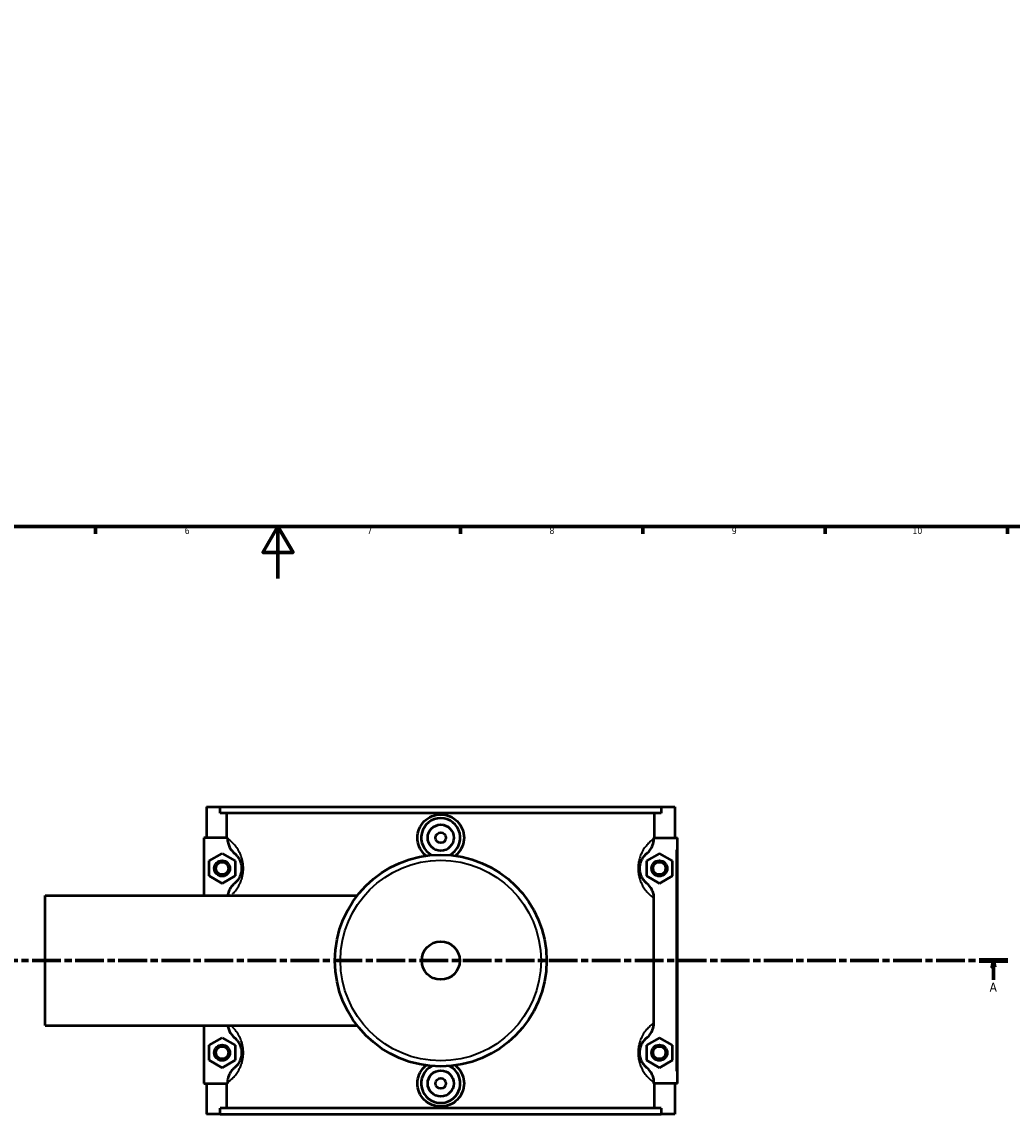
# Model space of a CAD drawing. Header units: millimetres. Extents: x 0 to 970, y -206 to 1211.
# Tile 3 of 8: x 322 to 703, y -206 to 214. Entities that reach past the tile are written whole.
import ezdxf

# ---------------------------------------------------------------- set-up
doc = ezdxf.new("R2010")
doc.units = ezdxf.units.MM
doc.linetypes.add('CHAIN', pattern=[0.3543, 0.2362, -0.0295, 0.0591, -0.0295])
for name, color, linetype, lineweight in [('Border (ISO)', 7, 'Continuous', 70), ('Section Line (ISO)', 7, 'CHAIN', 70), ('Visible (ISO)', 7, 'Continuous', 50), ('Visible Narrow (ISO)', 7, 'Continuous', 35)]:
    doc.layers.add(name, color=color, linetype=linetype, lineweight=lineweight)
doc.styles.add('Label Text (ISO)', font='tahoma.ttf')
doc.styles.add('Note Text (ISO)', font='tahoma.ttf')

# ---------------------------------------------------------------- blocks, each defined once
blk = doc.blocks.new('Borders Default Border')
at = {"layer": 'Border (ISO)'}
for p, q in [((350.42, 20), (350.42, 17.1)), ((490.58, 20), (490.58, 17.1)), ((560.67, 20), (560.67, 17.1)), ((630.75, 20), (630.75, 17.1)), ((700.83, 20), (700.83, 17.1))]:
    blk.add_line(p, q, dxfattribs=at)
at = {"layer": 'Border (ISO)', "flags": 128}
for points in [[(20, 20), (20, 574), (821, 574), (821, 20), (20, 20)], [(420.5, 0), (420.5, 20), (414.73, 10), (426.27, 10), (420.5, 20)]]:
    blk.add_lwpolyline(points, dxfattribs=at)
at = {"layer": 'Border (ISO)', "color": 232, "true_color": 0xca0064, "char_height": 2.5, "attachment_point": 7, "style": 'Note Text (ISO)'}
for s, insert in [('6', (384.66, 17.05)), ('7', (454.77, 17.1)), ('8', (524.81, 17.04)), ('9', (594.88, 17.05)), ('10', (664.29, 17.05))]:
    blk.add_mtext(s, dxfattribs=dict(at, insert=insert))
blk = doc.blocks.new('2dTransSection0')
at = {"layer": 'Section Line (ISO)', "linetype": 'CHAIN', "ltscale": 46.681}
blk.add_line((276.45, -146.75), (700.87, -146.75), dxfattribs=at)
at = {"layer": 'Section Line (ISO)', "linetype": 'Continuous', "lineweight": 140}
for p, q in [((276.45, -146.75), (287.39, -146.75)), ((689.93, -146.75), (700.87, -146.75))]:
    blk.add_line(p, q, dxfattribs=at)
at = {"layer": 'Section Line (ISO)', "linetype": 'Continuous'}
for p, q in [((281.92, -146.75), (281.42, -149.25)), ((281.92, -149.25), (281.92, -146.75)), ((282.42, -149.25), (281.92, -146.75)), ((695.4, -146.75), (694.9, -149.25)), ((695.4, -149.25), (695.4, -146.75)), ((695.9, -149.25), (695.4, -146.75)), ((281.42, -149.25), (282.42, -149.25)), ((281.92, -154.16), (281.92, -149.25)), ((694.9, -149.25), (695.9, -149.25)), ((695.4, -154.16), (695.4, -149.25))]:
    blk.add_line(p, q, dxfattribs=at)
at = {"layer": 'Section Line (ISO)', "linetype": 'Continuous', "flags": 128}
for points in [[(282.42, -149.25), (281.92, -146.75), (281.42, -149.25), (282.42, -149.25)], [(695.9, -149.25), (695.4, -146.75), (694.9, -149.25), (695.9, -149.25)]]:
    blk.add_lwpolyline(points, dxfattribs=at)
at = {"layer": 'Section Line (ISO)'}
for points in [[(282.42, -149.25), (281.92, -146.75), (281.42, -149.25), (282.42, -149.25)], [(695.9, -149.25), (695.4, -146.75), (694.9, -149.25), (695.9, -149.25)]]:
    blk.add_solid(points, dxfattribs=at)
at = {"layer": 'Section Line (ISO)', "char_height": 3.5, "attachment_point": 7, "style": 'Label Text (ISO)'}
for insert in [(280.43, -158.75), (693.91, -158.75)]:
    blk.add_mtext('A', dxfattribs=dict(at, insert=insert))

msp = doc.modelspace()

# ---------------------------------------------------------------- linework, layer by layer
at = {"layer": 'Visible (ISO)'}
for p, q in [((393.031, -87.754), (393.031, -99.554)), ((393.031, -87.754), (398.3, -87.754)), ((398.3, -87.754), (567.763, -87.754)), ((398.3, -90.114), (398.3, -87.754)), ((567.763, -87.754), (567.763, -90.114)), ((567.763, -87.754), (573.031, -87.754)), ((573.031, -87.754), (573.031, -99.554)), ((567.763, -90.114), (398.3, -90.114)), ((400.874, -99.554), (400.874, -90.114)), ((565.188, -99.554), (565.188, -90.114)), ((401.094, -99.554), (392.031, -99.554)), ((392.031, -99.554), (392.031, -121.754)), ((401.094, -99.554), (401.094, -99.9)), ((564.969, -99.9), (564.969, -99.554)), ((564.969, -99.554), (573.531, -99.554)), ((573.531, -99.554), (574.031, -99.554)), ((574.031, -193.954), (574.031, -99.554)), ((394.031, -108.467), (399.031, -105.581)), ((394.031, -114.241), (394.031, -108.467)), ((399.031, -105.581), (404.031, -108.467)), ((404.031, -108.467), (404.031, -114.241)), ((567.031, -105.581), (562.031, -108.467)), ((562.031, -108.467), (562.031, -114.241)), ((572.031, -108.467), (567.031, -105.581)), ((572.031, -114.241), (572.031, -108.467)), ((399.031, -117.128), (394.031, -114.241)), ((404.031, -114.241), (399.031, -117.128)), ((562.031, -114.241), (567.031, -117.128)), ((567.031, -117.128), (572.031, -114.241)), ((331.031, -171.754), (331.031, -121.754)), ((331.031, -121.754), (450.957, -121.754)), ((564.969, -170.7), (564.969, -122.809)), ((331.031, -171.754), (450.957, -171.754)), ((392.031, -171.754), (392.031, -193.954)), ((394.031, -179.267), (399.031, -176.381)), ((394.031, -185.041), (394.031, -179.267)), ((399.031, -176.381), (404.031, -179.267)), ((404.031, -179.267), (404.031, -185.041)), ((567.031, -176.381), (562.031, -179.267)), ((562.031, -179.267), (562.031, -185.041)), ((572.031, -179.267), (567.031, -176.381)), ((572.031, -185.041), (572.031, -179.267)), ((399.031, -187.928), (394.031, -185.041)), ((404.031, -185.041), (399.031, -187.928)), ((562.031, -185.041), (567.031, -187.928)), ((567.031, -187.928), (572.031, -185.041)), ((392.031, -193.954), (401.094, -193.954)), ((393.031, -193.954), (393.031, -205.754)), ((400.874, -203.394), (400.874, -193.954)), ((401.094, -193.609), (401.094, -193.954)), ((564.969, -193.954), (564.969, -193.609)), ((573.531, -193.954), (564.969, -193.954)), ((565.188, -203.394), (565.188, -193.954)), ((573.031, -193.954), (573.031, -205.754)), ((574.031, -193.954), (573.531, -193.954)), ((567.763, -203.394), (398.3, -203.394)), ((398.3, -205.754), (398.3, -203.394)), ((567.763, -203.394), (567.763, -205.754)), ((398.3, -205.754), (393.031, -205.754)), ((398.3, -205.754), (567.763, -205.754)), ((573.031, -205.754), (567.763, -205.754))]:
    msp.add_line(p, q, dxfattribs=at)
for centre, radius in [((483.031, -99.554), 5), ((483.031, -99.554), 2), ((399.031, -111.354), 3), ((399.031, -111.354), 2.4), ((483.031, -146.754), 40.667), ((567.031, -111.354), 3), ((567.031, -111.354), 2.4), ((483.031, -146.754), 7.32), ((399.031, -182.154), 3), ((399.031, -182.154), 2.4), ((567.031, -182.154), 3), ((567.031, -182.154), 2.4), ((483.031, -193.954), 5), ((483.031, -193.954), 2)]:
    msp.add_circle(centre, radius, dxfattribs=at)
for centre, start, end in [((483.031, -99.554), 297.09262, 242.90738), ((483.031, -193.954), 117.09262, 62.90738)]:
    msp.add_arc(centre, 7.5, start, end, dxfattribs=at)
for points, knots in [([(477.414, -106.476), (477.17, -106.281), (476.939, -106.075), (475.927, -105.073), (475.235, -104.071), (474.316, -101.874), (474.09, -100.677), (474.09, -98.433), (474.316, -97.237), (475.232, -95.042), (475.923, -94.041), (477.512, -92.464), (478.516, -91.782), (480.716, -90.877), (481.911, -90.654), (484.152, -90.654), (485.347, -90.877), (487.546, -91.782), (488.551, -92.464), (490.14, -94.041), (490.83, -95.042), (491.747, -97.237), (491.973, -98.433), (491.973, -99.554)], [1.9255583, 1.9255583, 1.9255583, 1.9255583, 2.0166461, 2.0166461, 2.3535451, 2.3535451, 2.6904442, 2.6904442, 3.0269312, 3.0269312, 3.3634181, 3.3634181, 3.6995418, 3.6995418, 4.0356655, 4.0356655, 4.3717892, 4.3717892, 4.7079129, 4.7079129, 5.0443998, 5.0443998, 5.3808868, 5.3808868, 5.3808868, 5.3808868]), ([(401.094, -99.9), (401.094, -100.483), (401.167, -101.064), (401.45, -102.194), (401.659, -102.738), (402.396, -104.146), (403.042, -104.937), (403.819, -105.581)], [-0.65230382, -0.65230382, -0.65230382, -0.65230382, -0.47706185, -0.47706185, -0.30274065, -0.30274065, 0, 0, 0, 0]), ([(491.973, -99.554), (491.973, -100.677), (491.746, -101.874), (490.828, -104.071), (490.136, -105.073), (489.124, -106.075), (488.893, -106.281), (488.649, -106.476)], [0, 0, 0, 0, 0.33689908, 0.33689908, 0.67379816, 0.67379816, 0.76488594, 0.76488594, 0.76488594, 0.76488594]), ([(562.244, -105.581), (562.726, -105.181), (563.158, -104.725), (563.906, -103.708), (564.218, -103.15), (564.791, -101.712), (564.969, -100.811), (564.969, -99.9)], [-0.65161544, -0.65161544, -0.65161544, -0.65161544, -0.4640642, -0.4640642, -0.2732616, -0.2732616, 0, 0, 0, 0]), ([(403.819, -105.581), (403.89, -105.64), (403.965, -105.705), (404.221, -105.935), (404.415, -106.123), (404.813, -106.568), (405.016, -106.819), (405.381, -107.352), (405.541, -107.614), (405.797, -108.111), (405.895, -108.322), (406.095, -108.817), (406.194, -109.107), (406.336, -109.639), (406.386, -109.867), (406.465, -110.335), (406.495, -110.574), (406.525, -110.995), (406.531, -111.175), (406.531, -111.354), (406.531, -111.534), (406.525, -111.713), (406.495, -112.134), (406.465, -112.373), (406.386, -112.841), (406.336, -113.069), (406.194, -113.601), (406.095, -113.891), (405.895, -114.386), (405.797, -114.598), (405.541, -115.094), (405.381, -115.356), (405.016, -115.89), (404.813, -116.141), (404.415, -116.585), (404.221, -116.774), (403.965, -117.004), (403.89, -117.068), (403.819, -117.128)], [0.8233805, 0.8233805, 0.8233805, 0.8233805, 0.9999383, 0.9999383, 1.4058791, 1.4058791, 1.7868837, 1.7868837, 2.0799642, 2.0799642, 2.2693497, 2.2693497, 2.4871529, 2.4871529, 2.6356537, 2.6356537, 2.7789719, 2.7789719, 2.8831601, 2.8831601, 2.8831601, 2.9873483, 2.9873483, 3.1306664, 3.1306664, 3.2791673, 3.2791673, 3.4969705, 3.4969705, 3.686356, 3.686356, 3.9794364, 3.9794364, 4.360441, 4.360441, 4.7663819, 4.7663819, 4.9429397, 4.9429397, 4.9429397, 4.9429397]), ([(562.244, -117.128), (562.172, -117.068), (562.097, -117.004), (561.841, -116.774), (561.648, -116.585), (561.25, -116.141), (561.047, -115.89), (560.682, -115.356), (560.521, -115.094), (560.265, -114.598), (560.167, -114.386), (559.968, -113.891), (559.868, -113.601), (559.726, -113.069), (559.676, -112.841), (559.597, -112.373), (559.568, -112.134), (559.538, -111.713), (559.531, -111.534), (559.531, -111.354), (559.531, -111.175), (559.538, -110.995), (559.568, -110.574), (559.597, -110.335), (559.676, -109.867), (559.726, -109.639), (559.868, -109.107), (559.968, -108.817), (560.167, -108.322), (560.265, -108.111), (560.521, -107.614), (560.682, -107.352), (561.047, -106.819), (561.25, -106.568), (561.648, -106.123), (561.841, -105.935), (562.097, -105.705), (562.172, -105.64), (562.244, -105.581)], [0.8233805, 0.8233805, 0.8233805, 0.8233805, 0.9999378, 0.9999378, 1.4058794, 1.4058794, 1.7868839, 1.7868839, 2.0799643, 2.0799643, 2.2693497, 2.2693497, 2.4871529, 2.4871529, 2.6356537, 2.6356537, 2.7789719, 2.7789719, 2.8831601, 2.8831601, 2.8831601, 2.9873483, 2.9873483, 3.1306664, 3.1306664, 3.2791673, 3.2791673, 3.4969705, 3.4969705, 3.6863559, 3.6863559, 3.9794363, 3.9794363, 4.3604408, 4.3604408, 4.7663824, 4.7663824, 4.9429397, 4.9429397, 4.9429397, 4.9429397]), ([(403.819, -117.128), (403.337, -117.527), (402.905, -117.984), (402.156, -119), (401.845, -119.558), (401.402, -120.667), (401.256, -121.206), (401.173, -121.754)], [-0.65161544, -0.65161544, -0.65161544, -0.65161544, -0.4640642, -0.4640642, -0.2732616, -0.2732616, -0.10614124, -0.10614124, -0.10614124, -0.10614124]), ([(564.969, -122.809), (564.969, -122.225), (564.896, -121.644), (564.613, -120.514), (564.404, -119.97), (563.666, -118.562), (563.021, -117.772), (562.244, -117.128)], [-0.65230382, -0.65230382, -0.65230382, -0.65230382, -0.47706185, -0.47706185, -0.30274065, -0.30274065, 0, 0, 0, 0]), ([(401.173, -171.754), (401.207, -171.981), (401.253, -172.207), (401.45, -172.994), (401.659, -173.538), (402.396, -174.946), (403.042, -175.737), (403.819, -176.381)], [-0.54621196, -0.54621196, -0.54621196, -0.54621196, -0.47706185, -0.47706185, -0.30274065, -0.30274065, 0, 0, 0, 0]), ([(562.244, -176.381), (562.726, -175.981), (563.158, -175.525), (563.906, -174.508), (564.218, -173.95), (564.791, -172.512), (564.969, -171.611), (564.969, -170.7)], [-0.65161544, -0.65161544, -0.65161544, -0.65161544, -0.4640642, -0.4640642, -0.2732616, -0.2732616, 0, 0, 0, 0]), ([(403.819, -176.381), (403.89, -176.44), (403.965, -176.505), (404.221, -176.735), (404.415, -176.923), (404.813, -177.368), (405.016, -177.619), (405.381, -178.152), (405.541, -178.414), (405.797, -178.911), (405.895, -179.122), (406.095, -179.617), (406.194, -179.907), (406.336, -180.439), (406.386, -180.667), (406.465, -181.135), (406.495, -181.374), (406.525, -181.795), (406.531, -181.975), (406.531, -182.154), (406.531, -182.334), (406.525, -182.513), (406.495, -182.934), (406.465, -183.173), (406.386, -183.641), (406.336, -183.869), (406.194, -184.401), (406.095, -184.691), (405.895, -185.186), (405.797, -185.398), (405.541, -185.894), (405.381, -186.156), (405.016, -186.69), (404.813, -186.941), (404.415, -187.385), (404.221, -187.574), (403.965, -187.804), (403.89, -187.868), (403.819, -187.928)], [0.8233805, 0.8233805, 0.8233805, 0.8233805, 0.9999381, 0.9999381, 1.4058792, 1.4058792, 1.7868838, 1.7868838, 2.0799642, 2.0799642, 2.2693497, 2.2693497, 2.4871529, 2.4871529, 2.6356537, 2.6356537, 2.7789719, 2.7789719, 2.8831601, 2.8831601, 2.8831601, 2.9873483, 2.9873483, 3.1306664, 3.1306664, 3.2791673, 3.2791673, 3.4969705, 3.4969705, 3.6863559, 3.6863559, 3.9794364, 3.9794364, 4.360441, 4.360441, 4.766382, 4.766382, 4.9429397, 4.9429397, 4.9429397, 4.9429397]), ([(562.244, -187.928), (562.172, -187.868), (562.097, -187.804), (561.841, -187.574), (561.648, -187.385), (561.25, -186.941), (561.047, -186.69), (560.682, -186.156), (560.521, -185.894), (560.265, -185.398), (560.167, -185.186), (559.968, -184.691), (559.868, -184.401), (559.726, -183.869), (559.676, -183.641), (559.597, -183.173), (559.568, -182.934), (559.538, -182.513), (559.531, -182.334), (559.531, -182.154), (559.531, -181.975), (559.538, -181.795), (559.568, -181.374), (559.597, -181.135), (559.676, -180.667), (559.726, -180.439), (559.868, -179.907), (559.968, -179.617), (560.167, -179.122), (560.265, -178.911), (560.521, -178.414), (560.682, -178.152), (561.047, -177.619), (561.25, -177.368), (561.648, -176.923), (561.841, -176.735), (562.097, -176.505), (562.172, -176.44), (562.244, -176.381)], [0.823273, 0.823273, 0.823273, 0.823273, 0.9998279, 0.9998279, 1.4057732, 1.4057732, 1.7867773, 1.7867773, 2.0798573, 2.0798573, 2.2692424, 2.2692424, 2.4870455, 2.4870455, 2.6355462, 2.6355462, 2.7788643, 2.7788643, 2.8830526, 2.8830526, 2.8830526, 2.9872408, 2.9872408, 3.1305589, 3.1305589, 3.2790596, 3.2790596, 3.4968627, 3.4968627, 3.6862478, 3.6862478, 3.9793278, 3.9793278, 4.3603319, 4.3603319, 4.7662772, 4.7662772, 4.9428321, 4.9428321, 4.9428321, 4.9428321]), ([(403.819, -187.928), (403.337, -188.327), (402.905, -188.784), (402.156, -189.8), (401.845, -190.358), (401.271, -191.796), (401.094, -192.698), (401.094, -193.609)], [-0.65161544, -0.65161544, -0.65161544, -0.65161544, -0.4640642, -0.4640642, -0.2732616, -0.2732616, 0, 0, 0, 0]), ([(491.973, -193.954), (491.973, -195.076), (491.747, -196.271), (490.83, -198.467), (490.14, -199.467), (488.551, -201.044), (487.546, -201.727), (485.347, -202.632), (484.152, -202.854), (481.911, -202.854), (480.716, -202.632), (478.516, -201.727), (477.512, -201.044), (475.923, -199.467), (475.232, -198.467), (474.316, -196.271), (474.09, -195.076), (474.09, -193.954), (474.09, -192.831), (474.316, -191.635), (475.235, -189.437), (475.927, -188.436), (476.939, -187.433), (477.17, -187.227), (477.414, -187.032)], [2.6904442, 2.6904442, 2.6904442, 2.6904442, 3.0269312, 3.0269312, 3.3634181, 3.3634181, 3.6995418, 3.6995418, 4.0356655, 4.0356655, 4.3717892, 4.3717892, 4.7079129, 4.7079129, 5.0443998, 5.0443998, 5.3808868, 5.3808868, 5.3808868, 5.7177858, 5.7177858, 6.0546849, 6.0546849, 6.1457727, 6.1457727, 6.1457727, 6.1457727]), ([(488.649, -187.032), (488.893, -187.227), (489.124, -187.433), (490.136, -188.436), (490.828, -189.437), (491.746, -191.635), (491.973, -192.831), (491.973, -193.954)], [7.30644505, 7.30644505, 7.30644505, 7.30644505, 7.39753283, 7.39753283, 7.73443191, 7.73443191, 8.07133099, 8.07133099, 8.07133099, 8.07133099]), ([(564.969, -193.609), (564.969, -193.025), (564.896, -192.444), (564.613, -191.314), (564.404, -190.77), (563.666, -189.362), (563.021, -188.572), (562.244, -187.928)], [-0.65230382, -0.65230382, -0.65230382, -0.65230382, -0.47706185, -0.47706185, -0.30274065, -0.30274065, 0, 0, 0, 0])]:
    msp.add_open_spline(points, degree=3, knots=knots, dxfattribs=at)
at = {"layer": 'Visible Narrow (ISO)'}
msp.add_line((573.531, -104.274), (573.531, -189.234), dxfattribs=at)
msp.add_circle((483.031, -146.754), 38.525, dxfattribs=at)
for points, knots in [([(403.021, -121.187), (403.074, -121.134), (403.128, -121.079), (403.588, -120.608), (404.017, -120.123), (404.786, -119.091), (405.125, -118.584), (405.665, -117.625), (405.872, -117.217), (406.293, -116.259), (406.502, -115.698), (406.801, -114.669), (406.907, -114.229), (407.074, -113.325), (407.136, -112.863), (407.199, -112.049), (407.213, -111.701), (407.213, -111.354), (407.213, -111.007), (407.199, -110.66), (407.136, -109.846), (407.074, -109.384), (406.907, -108.48), (406.801, -108.039), (406.502, -107.01), (406.293, -106.449), (405.872, -105.492), (405.665, -105.083), (405.125, -104.124), (404.786, -103.617), (404.017, -102.586), (403.588, -102.101), (402.749, -101.241), (402.341, -100.876), (401.834, -100.459), (401.708, -100.359), (401.586, -100.264)], [-4.4112719, -4.4112719, -4.4112719, -4.4112719, -4.360441, -4.360441, -3.9794364, -3.9794364, -3.686356, -3.686356, -3.4969705, -3.4969705, -3.2791673, -3.2791673, -3.1306664, -3.1306664, -2.9873483, -2.9873483, -2.8831601, -2.8831601, -2.8831601, -2.7789719, -2.7789719, -2.6356537, -2.6356537, -2.4871529, -2.4871529, -2.2693497, -2.2693497, -2.0799642, -2.0799642, -1.7868837, -1.7868837, -1.4058791, -1.4058791, -0.9999383, -0.9999383, -0.8596021, -0.8596021, -0.8596021, -0.8596021]), ([(564.412, -100.315), (564.31, -100.394), (564.205, -100.478), (563.722, -100.876), (563.313, -101.241), (562.474, -102.101), (562.046, -102.586), (561.276, -103.617), (560.938, -104.124), (560.398, -105.083), (560.19, -105.492), (559.77, -106.449), (559.56, -107.01), (559.261, -108.039), (559.155, -108.48), (558.988, -109.384), (558.927, -109.846), (558.863, -110.66), (558.849, -111.007), (558.849, -111.354), (558.849, -111.701), (558.863, -112.049), (558.927, -112.863), (558.988, -113.325), (559.155, -114.229), (559.261, -114.669), (559.56, -115.698), (559.77, -116.259), (560.19, -117.217), (560.398, -117.625), (560.938, -118.584), (561.276, -119.091), (562.046, -120.123), (562.474, -120.608), (563.313, -121.467), (563.722, -121.832), (564.205, -122.23), (564.31, -122.314), (564.412, -122.394)], [-4.8819458, -4.8819458, -4.8819458, -4.8819458, -4.7663824, -4.7663824, -4.3604408, -4.3604408, -3.9794363, -3.9794363, -3.6863559, -3.6863559, -3.4969705, -3.4969705, -3.2791673, -3.2791673, -3.1306664, -3.1306664, -2.9873483, -2.9873483, -2.8831601, -2.8831601, -2.8831601, -2.7789719, -2.7789719, -2.6356537, -2.6356537, -2.4871529, -2.4871529, -2.2693497, -2.2693497, -2.0799643, -2.0799643, -1.7868839, -1.7868839, -1.4058794, -1.4058794, -0.9999378, -0.9999378, -0.8843744, -0.8843744, -0.8843744, -0.8843744]), ([(564.412, -171.115), (564.31, -171.194), (564.205, -171.278), (563.722, -171.676), (563.313, -172.041), (562.474, -172.901), (562.046, -173.386), (561.276, -174.417), (560.938, -174.924), (560.398, -175.883), (560.19, -176.292), (559.77, -177.249), (559.56, -177.81), (559.261, -178.839), (559.155, -179.28), (558.988, -180.184), (558.927, -180.646), (558.863, -181.46), (558.849, -181.807), (558.849, -182.154), (558.849, -182.501), (558.863, -182.849), (558.927, -183.663), (558.988, -184.125), (559.155, -185.029), (559.261, -185.469), (559.56, -186.498), (559.77, -187.059), (560.19, -188.017), (560.398, -188.425), (560.938, -189.384), (561.276, -189.891), (562.046, -190.923), (562.474, -191.408), (563.313, -192.267), (563.722, -192.632), (564.205, -193.03), (564.31, -193.114), (564.412, -193.194)], [-4.8818382, -4.8818382, -4.8818382, -4.8818382, -4.7662772, -4.7662772, -4.3603319, -4.3603319, -3.9793278, -3.9793278, -3.6862478, -3.6862478, -3.4968627, -3.4968627, -3.2790596, -3.2790596, -3.1305589, -3.1305589, -2.9872408, -2.9872408, -2.8830526, -2.8830526, -2.8830526, -2.7788643, -2.7788643, -2.6355462, -2.6355462, -2.4870455, -2.4870455, -2.2692424, -2.2692424, -2.0798573, -2.0798573, -1.7867773, -1.7867773, -1.4057732, -1.4057732, -0.9998279, -0.9998279, -0.8842669, -0.8842669, -0.8842669, -0.8842669]), ([(401.586, -193.244), (401.708, -193.15), (401.834, -193.049), (402.341, -192.632), (402.749, -192.267), (403.588, -191.408), (404.017, -190.923), (404.786, -189.891), (405.125, -189.384), (405.665, -188.425), (405.872, -188.017), (406.293, -187.059), (406.502, -186.498), (406.801, -185.469), (406.907, -185.029), (407.074, -184.125), (407.136, -183.663), (407.199, -182.849), (407.213, -182.501), (407.213, -182.154), (407.213, -181.807), (407.199, -181.46), (407.136, -180.646), (407.074, -180.184), (406.907, -179.28), (406.801, -178.839), (406.502, -177.81), (406.293, -177.249), (405.872, -176.292), (405.665, -175.883), (405.125, -174.924), (404.786, -174.417), (404.017, -173.386), (403.588, -172.901), (403.128, -172.429), (403.074, -172.375), (403.021, -172.322)], [-4.9067181, -4.9067181, -4.9067181, -4.9067181, -4.766382, -4.766382, -4.360441, -4.360441, -3.9794364, -3.9794364, -3.6863559, -3.6863559, -3.4969705, -3.4969705, -3.2791673, -3.2791673, -3.1306664, -3.1306664, -2.9873483, -2.9873483, -2.8831601, -2.8831601, -2.8831601, -2.7789719, -2.7789719, -2.6356537, -2.6356537, -2.4871529, -2.4871529, -2.2693497, -2.2693497, -2.0799642, -2.0799642, -1.7868838, -1.7868838, -1.4058792, -1.4058792, -1.3550482, -1.3550482, -1.3550482, -1.3550482])]:
    msp.add_open_spline(points, degree=3, knots=knots, dxfattribs=at)

# ---------------------------------------------------------------- block references
msp.add_blockref('Borders Default Border', (0, 0))
at = {"layer": 'Section Line (ISO)'}
msp.add_blockref('2dTransSection0', (0, 0), dxfattribs=at)

doc.saveas('drawing.dxf')
